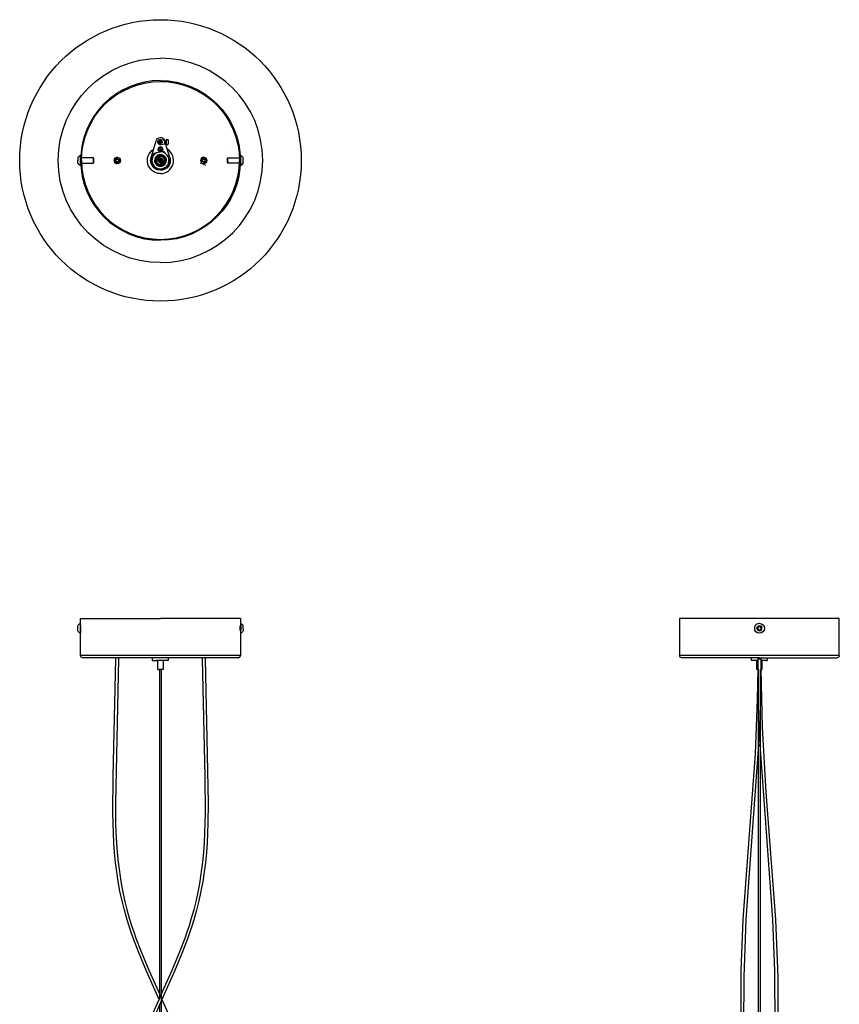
# Model space of a CAD drawing. Extents: x 0 to 672, y 0 to 1644.
# Tile 5 of 5: x 0 to 626, y 892 to 1644. Entities that reach past the tile are written whole.
import ezdxf

# ---------------------------------------------------------------- set-up
doc = ezdxf.new("R2010")
doc.units = 0
doc.header["$MEASUREMENT"] = 0
doc.layers.add('MAKE2D$VISIBILE$CURVE', color=7, linetype='CONTINUOUS')

msp = doc.modelspace()

# ---------------------------------------------------------------- linework, layer by layer
at = {"layer": 'MAKE2D$VISIBILE$CURVE', "color": 7}
for p, q in [((100.31, 1538.33), (104.15, 1551.18)), ((106.33, 1550.63), (105.86, 1550.63)), ((106.9, 1550.61), (106.33, 1550.63)), ((106.9, 1550.96), (107.06, 1551.18)), ((106.9, 1550.96), (106.9, 1550.18)), ((106.9, 1550.18), (106.9, 1549.41)), ((107.06, 1549.18), (106.9, 1549.41)), ((107.06, 1550.18), (107.06, 1551.18)), ((107.12, 1551.18), (107.06, 1551.18)), ((107.06, 1550.18), (107.06, 1549.18)), ((107.12, 1550.18), (107.12, 1551.18)), ((107.28, 1550.6), (107.12, 1550.61)), ((107.12, 1549.18), (107.12, 1550.18)), ((107.28, 1550.96), (107.44, 1551.18)), ((107.28, 1550.96), (107.28, 1550.18)), ((107.28, 1550.18), (107.44, 1550.18)), ((107.44, 1550.18), (107.44, 1551.18)), ((107.51, 1551.18), (107.44, 1551.18)), ((107.66, 1550.59), (107.44, 1550.6)), ((107.44, 1550.18), (107.44, 1549.18)), ((107.51, 1550.18), (107.51, 1551.18)), ((107.51, 1549.18), (107.51, 1550.18)), ((107.66, 1550.96), (107.82, 1551.18)), ((107.66, 1550.96), (107.66, 1550.18)), ((107.66, 1550.18), (107.82, 1550.18)), ((107.82, 1550.18), (107.82, 1551.18)), ((107.89, 1551.18), (107.82, 1551.18)), ((107.82, 1550.18), (107.82, 1549.18)), ((107.89, 1552.25), (110.9, 1551.68)), ((107.89, 1550.18), (107.89, 1551.18)), ((108.05, 1550.58), (107.89, 1550.58)), ((107.89, 1549.18), (107.89, 1550.18)), ((108.05, 1550.96), (108.2, 1551.18)), ((108.05, 1550.96), (108.05, 1550.18)), ((108.05, 1550.18), (108.2, 1550.18)), ((108.2, 1550.18), (108.2, 1551.18)), ((108.25, 1551.18), (108.2, 1551.18)), ((108.2, 1550.18), (108.2, 1549.18)), ((108.27, 1550.18), (108.27, 1551.17)), ((108.43, 1550.57), (108.27, 1550.57)), ((108.27, 1549.2), (108.27, 1550.18)), ((108.43, 1550.96), (108.45, 1550.99)), ((108.43, 1550.96), (108.43, 1550.18)), ((108.43, 1550.18), (108.59, 1550.18)), ((108.46, 1550.98), (108.61, 1550.75)), ((108.46, 1550.98), (108.6, 1550.77)), ((108.59, 1550.18), (108.59, 1550.8)), ((108.69, 1550.56), (108.59, 1550.56)), ((108.59, 1550.18), (108.59, 1549.56)), ((108.61, 1550.75), (108.75, 1550.18)), ((108.61, 1550.75), (108.61, 1550.75)), ((108.65, 1550.18), (108.65, 1550.67)), ((108.65, 1549.7), (108.65, 1550.18)), ((108.71, 1550.5), (108.75, 1550.18)), ((110.9, 1551.68), (110.9, 1548.68)), ((110.94, 1551.18), (110.9, 1551.18)), ((110.94, 1550.18), (110.94, 1551.18)), ((111.1, 1550.36), (110.94, 1550.89)), ((110.94, 1549.18), (110.94, 1550.18)), ((111.1, 1550.96), (111.26, 1551.18)), ((111.1, 1550.96), (111.1, 1550.18)), ((111.1, 1550.18), (111.26, 1550.18)), ((111.26, 1549.83), (111.15, 1550.18)), ((111.9, 1551.18), (111.26, 1551.18)), ((111.26, 1550.18), (111.26, 1551.18)), ((111.26, 1550.18), (111.26, 1549.18)), ((111.9, 1552.08), (111.9, 1548.28)), ((112.7, 1552.01), (111.9, 1552.08)), ((112.7, 1552), (112.7, 1552.01)), ((113.21, 1551.95), (112.7, 1552)), ((113.3, 1551.85), (113.21, 1551.95)), ((113.3, 1551.85), (113.3, 1548.52)), ((102.44, 1541.73), (106.11, 1542.53)), ((106.11, 1542.53), (109.77, 1543.34)), ((106.65, 1544.58), (108.35, 1544.58)), ((106.65, 1544.38), (106.65, 1544.58)), ((107.4, 1544.38), (106.65, 1544.38)), ((106.95, 1545.1), (106.95, 1545.3)), ((107.06, 1549.18), (107.12, 1549.18)), ((107.25, 1546.03), (107.75, 1546.03)), ((107.25, 1545.83), (107.25, 1546.03)), ((107.75, 1545.83), (107.25, 1545.83)), ((107.4, 1543.43), (107.4, 1544.38)), ((107.6, 1543.43), (107.4, 1543.43)), ((107.44, 1549.18), (107.51, 1549.18)), ((108.35, 1544.38), (107.6, 1544.38)), ((107.6, 1544.38), (107.6, 1543.43)), ((107.75, 1546.03), (107.75, 1545.83)), ((107.82, 1549.18), (107.89, 1549.18)), ((110.9, 1548.68), (107.89, 1548.12)), ((108.05, 1545.3), (108.05, 1545.1)), ((108.2, 1549.18), (108.25, 1549.18)), ((108.35, 1544.58), (108.35, 1544.38)), ((109.77, 1543.34), (112.3, 1540.57)), ((110.9, 1549.18), (110.94, 1549.18)), ((111.26, 1549.18), (111.9, 1549.18)), ((114.69, 1538.33), (111.45, 1549.18)), ((111.9, 1548.51), (111.65, 1548.5)), ((111.9, 1548.28), (112.7, 1548.35)), ((112.7, 1548.37), (113.21, 1548.42)), ((112.7, 1548.35), (112.7, 1548.37)), ((113.21, 1548.42), (113.3, 1548.52)), ((160.83, 1547.6), (160.83, 1547.6)), ((44.3, 1538.08), (44.3, 1536.18)), ((44.3, 1534.28), (44.3, 1536.18)), ((46.12, 1539.98), (46.12, 1536.18)), ((46.5, 1539.98), (46.12, 1539.98)), ((46.12, 1536.18), (46.12, 1532.38)), ((46.5, 1536.18), (46.5, 1539.98)), ((46.5, 1536.18), (46.54, 1534.08)), ((46.5, 1532.38), (46.5, 1536.18)), ((47.21, 1535.29), (47.2, 1536.18)), ((47.24, 1534.08), (47.21, 1535.28)), ((56.11, 1538.18), (47.23, 1538.18)), ((56.11, 1538.18), (56.11, 1534.18)), ((56.5, 1537.79), (56.11, 1538.18)), ((56.11, 1534.18), (56.5, 1534.57)), ((56.5, 1534.57), (56.5, 1537.79)), ((73.54, 1536.48), (74.39, 1538.63)), ((76.25, 1537.89), (75.46, 1535.89)), ((100.17, 1534.58), (101.31, 1538.15)), ((102.7, 1531.8), (100.17, 1534.58)), ((101.31, 1538.15), (102.44, 1541.73)), ((102.98, 1535.71), (103.52, 1535.77)), ((112.3, 1540.57), (114.83, 1537.79)), ((114.83, 1537.78), (113.69, 1534.22)), ((114.83, 1537.79), (114.83, 1537.78)), ((158.5, 1537.79), (158.89, 1538.18)), ((158.5, 1537.79), (158.5, 1535.57)), ((158.5, 1535.57), (158.5, 1534.57)), ((158.89, 1534.18), (158.5, 1534.57)), ((158.89, 1538.18), (167.77, 1538.18)), ((158.89, 1535.42), (158.89, 1538.18)), ((158.89, 1535.42), (158.89, 1534.18)), ((167.8, 1536.18), (167.79, 1535.38)), ((168.47, 1538.12), (168.46, 1538.28)), ((168.49, 1537.09), (168.48, 1537.67)), ((168.49, 1536.99), (168.49, 1537.08)), ((168.5, 1539.98), (168.5, 1536.19)), ((168.5, 1539.98), (168.88, 1539.98)), ((168.5, 1536.19), (168.5, 1536.89)), ((168.5, 1536.18), (168.5, 1534.73)), ((168.5, 1534.73), (168.5, 1532.38)), ((168.88, 1539.7), (168.88, 1539.98)), ((168.88, 1534.73), (168.88, 1539.7)), ((168.88, 1534.73), (168.88, 1532.38)), ((170.7, 1538.08), (170.7, 1537.94)), ((170.7, 1534.28), (170.7, 1537.94)), ((46.12, 1532.38), (46.5, 1532.38)), ((47.23, 1534.18), (56.11, 1534.18)), ((105.23, 1529.03), (102.7, 1531.8)), ((108.89, 1529.84), (105.23, 1529.03)), ((105.24, 1529.03), (105.24, 1529.03)), ((108.89, 1529.84), (112.55, 1530.64)), ((112.55, 1530.64), (112.56, 1530.64)), ((113.69, 1534.22), (112.56, 1530.65)), ((112.56, 1530.65), (112.56, 1530.64)), ((141.86, 1532.04), (141.64, 1532.88)), ((167.77, 1534.18), (158.89, 1534.18)), ((168.88, 1532.38), (168.5, 1532.38)), ((107.5, 1526.18), (107.5, 1526.18)), ((46.12, 1182.62), (46.5, 1182.62)), ((46.12, 1182.62), (46.12, 1178.82)), ((46.5, 1182.62), (46.5, 1186.32)), ((46.5, 1186.32), (107.5, 1186.32)), ((46.5, 1180.92), (46.5, 1182.62)), ((46.5, 1178.82), (46.5, 1180.92)), ((46.5, 1180.92), (46.51, 1180.76)), ((46.51, 1180.76), (46.5, 1180.92)), ((168.5, 1186.32), (107.5, 1186.32)), ((168.48, 1180.31), (168.5, 1180.92)), ((168.5, 1180.92), (168.49, 1180.76)), ((168.5, 1186.32), (168.5, 1182.62)), ((168.5, 1182.62), (168.5, 1182.34)), ((168.5, 1182.62), (168.88, 1182.62)), ((168.5, 1182.34), (168.5, 1180.92)), ((168.5, 1180.92), (168.5, 1176.72)), ((168.88, 1182.34), (168.88, 1182.62)), ((168.88, 1182.34), (168.88, 1177.37)), ((625.86, 1186.32), (503.86, 1186.32)), ((503.86, 1186.32), (503.86, 1158.02)), ((625.86, 1158.02), (625.86, 1186.32)), ((44.3, 1176.92), (44.3, 1180.72)), ((46.12, 1178.82), (46.12, 1175.02)), ((46.5, 1175.02), (46.12, 1175.02)), ((46.5, 1178.82), (46.5, 1176.72)), ((46.5, 1176.72), (46.52, 1177.34)), ((46.5, 1176.72), (46.5, 1175.02)), ((46.5, 1158.02), (46.5, 1175.02)), ((46.51, 1180.76), (46.54, 1178.82)), ((46.52, 1177.34), (46.54, 1178.82)), ((46.53, 1178.02), (46.52, 1177.34)), ((46.54, 1178.82), (46.53, 1178.02)), ((168.46, 1178.82), (168.48, 1180.31)), ((168.46, 1178.82), (168.47, 1178.02)), ((168.47, 1178.02), (168.46, 1178.82)), ((168.48, 1177.34), (168.47, 1178.02)), ((168.47, 1178.02), (168.48, 1177.34)), ((168.48, 1177.34), (168.5, 1176.72)), ((168.5, 1176.72), (168.5, 1175.02)), ((168.5, 1175.02), (168.5, 1158.02)), ((168.88, 1175.02), (168.5, 1175.02)), ((168.88, 1175.02), (168.88, 1177.37)), ((170.7, 1178.1), (170.7, 1180.72)), ((170.7, 1178.1), (170.7, 1176.92)), ((563.53, 1178.27), (563.72, 1179.7)), ((564.67, 1177.39), (563.53, 1178.27)), ((563.72, 1179.7), (564.38, 1179.98)), ((564.38, 1179.98), (564.38, 1179.98)), ((565.34, 1177.67), (564.67, 1177.39)), ((565.05, 1180.25), (566.2, 1179.37)), ((566.01, 1177.94), (565.34, 1177.67)), ((565.34, 1177.67), (565.34, 1177.67)), ((566.2, 1179.37), (566.01, 1177.94)), ((107.5, 1158.02), (46.5, 1158.02)), ((73.5, 1156.32), (48.2, 1156.32)), ((71.41, 1065.9), (73.5, 1155.32)), ((75.5, 1155.32), (73.11, 1045.61)), ((75.5, 1156.32), (73.5, 1156.32)), ((73.5, 1155.32), (73.5, 1156.32)), ((75.5, 1156.32), (75.5, 1155.32)), ((101.5, 1156.32), (75.5, 1156.32)), ((113.5, 1156.32), (101.5, 1156.32)), ((101.5, 1154.32), (101.5, 1156.32)), ((101.5, 1154.32), (104.5, 1154.32)), ((105.55, 1154.32), (104.5, 1154.32)), ((109.45, 1154.32), (105.55, 1154.32)), ((105.55, 1147.32), (105.55, 1154.32)), ((168.5, 1158.02), (107.5, 1158.02)), ((109.45, 1154.32), (109.45, 1147.32)), ((113.5, 1154.32), (109.45, 1154.32)), ((113.5, 1156.32), (113.5, 1154.32)), ((139.5, 1156.32), (113.5, 1156.32)), ((139.5, 1155.32), (139.5, 1156.32)), ((141.5, 1156.32), (139.5, 1156.32)), ((141.59, 1065.85), (139.5, 1155.32)), ((141.5, 1156.32), (141.5, 1155.32)), ((166.8, 1156.32), (141.5, 1156.32)), ((141.5, 1155.32), (143.89, 1045.62)), ((564.86, 1158.02), (503.86, 1158.02)), ((558.86, 1156.32), (505.56, 1156.32)), ((564.86, 1156.32), (558.86, 1156.32)), ((558.86, 1154.32), (558.86, 1156.32)), ((562.91, 1154.32), (558.86, 1154.32)), ((563.86, 1154.32), (562.91, 1154.32)), ((562.91, 1147.32), (562.91, 1154.32)), ((563.84, 1147.32), (563.86, 1155.32)), ((563.86, 1155.32), (563.87, 1155.32)), ((563.87, 1155.32), (563.87, 1156.32)), ((564.72, 1155.32), (563.87, 1155.32)), ((565.85, 1155.32), (564.72, 1155.32)), ((625.86, 1158.02), (564.86, 1158.02)), ((564.86, 1156.32), (570.86, 1156.32)), ((565.86, 1156.32), (565.86, 1155.32)), ((566.81, 1154.32), (565.86, 1154.32)), ((566.81, 1154.32), (566.81, 1147.32)), ((570.06, 1154.32), (566.81, 1154.32)), ((570.06, 1154.32), (570.86, 1154.32)), ((570.86, 1156.32), (624.16, 1156.32)), ((570.86, 1156.32), (570.86, 1154.32)), ((105.55, 1147.32), (106.52, 1147.32)), ((106.9, 1147.32), (106.52, 1147.32)), ((108.1, 1147.32), (106.9, 1147.32)), ((106.9, 899.04), (106.9, 1147.32)), ((108.1, 1147.32), (108.1, 152.25)), ((109.45, 1147.32), (108.1, 1147.32)), ((563.84, 1147.32), (562.91, 1147.32)), ((563.51, 1124.5), (563.84, 1147.32)), ((564.26, 152.71), (564.26, 1147.32)), ((565.46, 1147.32), (565.46, 152.25)), ((565.88, 1147.32), (565.84, 1147.32)), ((565.88, 1147.32), (566.88, 1103.09)), ((566.55, 1147.32), (565.88, 1147.32)), ((566.55, 1147.32), (566.81, 1147.32)), ((561.9, 1082.94), (563.51, 1124.5)), ((566.88, 1103.09), (569.69, 1053.67)), ((564.26, 1089.93), (554.55, 956.27)), ((575.17, 956.27), (565.46, 1089.93)), ((552.56, 956.38), (561.9, 1082.94)), ((71.13, 1037.77), (71.41, 1065.9)), ((141.87, 1037.79), (141.59, 1065.85)), ((569.69, 1053.67), (577.17, 956.38)), ((73.11, 1045.61), (73.27, 1030.09)), ((143.89, 1045.62), (143.73, 1030.04)), ((71.53, 1022.41), (71.13, 1037.77)), ((141.48, 1022.5), (141.87, 1037.79)), ((73.27, 1030.09), (73.52, 1022.5)), ((143.73, 1030.04), (143.47, 1022.41)), ((71.93, 1014.88), (71.53, 1022.41)), ((73.52, 1022.5), (73.92, 1015.01)), ((141.08, 1015.01), (141.48, 1022.5)), ((143.47, 1022.41), (143.07, 1014.88)), ((72.48, 1007.45), (71.93, 1014.88)), ((73.92, 1015.01), (74.47, 1007.6)), ((140.53, 1007.6), (141.08, 1015.01)), ((143.07, 1014.88), (142.52, 1007.45)), ((73.2, 1000.03), (72.48, 1007.45)), ((74.47, 1007.6), (75.19, 1000.26)), ((139.81, 1000.26), (140.53, 1007.6)), ((142.52, 1007.45), (141.8, 1000.03)), ((74.12, 992.68), (73.2, 1000.03)), ((75.19, 1000.26), (75.85, 994.77)), ((75.85, 994.77), (76.63, 989.31)), ((138.37, 989.31), (139.15, 994.77)), ((139.15, 994.77), (139.81, 1000.26)), ((141.8, 1000.03), (140.88, 992.68)), ((75.23, 985.36), (74.12, 992.68)), ((76.57, 978.05), (75.23, 985.36)), ((76.63, 989.31), (77.51, 983.87)), ((137.49, 983.87), (138.37, 989.31)), ((139.77, 985.36), (138.43, 978.05)), ((140.88, 992.68), (139.77, 985.36)), ((78.13, 970.73), (76.57, 978.05)), ((77.51, 983.87), (78.53, 978.44)), ((78.53, 978.44), (80.08, 971.18)), ((134.92, 971.18), (136.47, 978.44)), ((136.47, 978.44), (137.49, 983.87)), ((138.43, 978.05), (136.87, 970.73)), ((79.95, 963.4), (78.13, 970.73)), ((80.08, 971.18), (81.89, 963.91)), ((133.11, 963.91), (134.92, 971.18)), ((136.87, 970.73), (135.05, 963.4)), ((82.04, 956.04), (79.95, 963.4)), ((81.89, 963.91), (83.95, 956.61)), ((131.05, 956.61), (133.11, 963.91)), ((135.05, 963.4), (132.96, 956.04)), ((83.55, 951.18), (82.04, 956.04)), ((83.95, 956.61), (85.46, 951.8)), ((129.54, 951.8), (131.05, 956.61)), ((132.96, 956.04), (131.45, 951.18)), ((551.04, 917.34), (552.56, 956.38)), ((554.55, 956.27), (552.92, 912.33)), ((576.68, 917.29), (575.17, 956.27)), ((577.17, 956.38), (578.8, 912.38)), ((85.16, 946.36), (83.55, 951.18)), ((85.46, 951.8), (87.37, 946.09)), ((127.94, 947.01), (129.54, 951.8)), ((131.45, 951.18), (129.51, 945.42)), ((86.88, 941.5), (85.16, 946.36)), ((90.6, 931.72), (86.88, 941.5)), ((87.37, 946.09), (88.77, 942.18)), ((88.77, 942.18), (92.46, 932.45)), ((122.54, 932.45), (126.23, 942.18)), ((128.12, 941.5), (124.4, 931.72)), ((126.23, 942.18), (127.94, 947.01)), ((129.51, 945.42), (128.12, 941.5)), ((96.74, 916.92), (90.6, 931.72)), ((92.46, 932.45), (98.58, 917.71)), ((116.42, 917.71), (122.54, 932.45)), ((124.4, 931.72), (118.26, 916.92)), ((98.58, 917.71), (106.9, 899.04)), ((108.1, 899.04), (116.42, 917.71)), ((106.4, 895.32), (96.74, 916.92)), ((118.26, 916.92), (108.6, 895.32)), ((548.56, 382.34), (551.04, 917.34)), ((552.92, 912.33), (550.44, 348.13)), ((579.31, 365.04), (576.68, 917.29)), ((578.8, 912.38), (581.29, 348.12)), ((87.06, 852.13), (106.4, 895.32)), ((106.4, 895.32), (108.1, 899.04)), ((106.9, 896.41), (106.9, 899.04)), ((108.6, 895.32), (106.9, 891.6)), ((108.6, 895.32), (127.94, 852.13)), ((106.9, 891.6), (88.9, 851.35)), ((106.9, 378), (106.9, 891.6))]:
    msp.add_line(p, q, dxfattribs=at)
at = {"layer": 'MAKE2D$VISIBILE$CURVE', "color": 7, "extrusion": (0, 0, -1)}
for centre, radius, start, end in [((-107.5, 1536.18), 107.5, 0, 90), ((-107.5, 1536.18), 107.5, 90, 180), ((-107.5, 1536.18), 78.06, 270, 90), ((-107.5, 1536.18), 60.3, 360, 180), ((-107.5, 1536.18), 61, 90, 270), ((-107.5, 1550.18), 3.5, 16.60155, 153.73314), ((-107.5, 1550.18), 2.1, 259.39697, 100.60303), ((-107.5, 1550.18), 1.25, 180, 0), ((-107.5, 1536.18), 10.01, 270, 58.06414), ((-107.5, 1536.18), 10, 270, 58.01117), ((-107.5, 1544.73), 1.8, 180, 360), ((-107.5, 1544.73), 1.6, 0, 180), ((-107.5, 1544.73), 1.6, 180, 0), ((-107.5, 1536.18), 10, 83.38766, 85.8079), ((-107.5, 1536.18), 10.01, 83.45974, 85.9198), ((-107.5, 1536.18), 107.5, 270, 0), ((-48.19, 1536.18), 4.32, 26.05983, 61.47621), ((-48.19, 1536.18), 4.32, 298.52379, 333.94017), ((-74.5, 1536.18), 1.85, 261.92, 77.9539), ((-74.5, 1536.18), 1, 351.92, 81.92), ((-74.5, 1536.18), 1, 261.92, 351.80992), ((-74.5, 1536.18), 1, 351.80992, 351.92), ((-74.5, 1536.18), 1, 81.92, 261.92), ((-74.5, 1536.18), 2.45, 90, 270), ((-107.5, 1536.18), 7.5, 0, 16.60155), ((-107.5, 1536.18), 7.5, 347.70378, 0), ((-107.5, 1536.18), 7.5, 287.70376, 347.55663), ((-107.5, 1536.18), 3.5, 300.00071, 120.00071), ((-107.5, 1536.18), 3.2, 300.00071, 120.00071), ((-107.5, 1536.18), 1.9, 300.00071, 120.00071), ((-107.5, 1536.18), 4, 120.00071, 300.00071), ((-107.5, 1536.18), 1, 300.00071, 120.00071), ((-107.5, 1536.18), 1.4, 120.00071, 300.00071), ((-107.5, 1536.18), 0.6, 270, 90), ((-107.5, 1536.18), 107.5, 180, 270), ((-107.5, 1536.18), 7.5, 180, 227.55661), ((-107.5, 1536.18), 7.5, 163.39845, 167.55666), ((-107.5, 1536.18), 7.5, 167.55666, 167.70375), ((-107.5, 1536.18), 7.5, 167.70375, 180), ((-140.5, 1536.18), 1.85, 323.44586, 44.86294), ((-140.5, 1536.18), 1, 261.92, 81.92), ((-120.33, 1542.94), 22.27, 198.433, 207.34488), ((-140.5, 1536.18), 1, 81.92, 124.31087), ((-140.5, 1536.18), 2.45, 90, 270), ((-140.5, 1536.18), 1, 171.92, 261.92), ((-140.5, 1536.18), 1, 124.31087, 153), ((-140.5, 1536.18), 1, 153, 171.80974), ((-140.5, 1536.18), 1, 171.80974, 171.92), ((-166.81, 1536.18), 4.32, 118.52378, 153.94017), ((-166.81, 1536.18), 4.32, 206.05983, 241.47622), ((-107.5, 1536.18), 7.5, 227.70374, 287.55661), ((-107.5, 1536.18), 6.5, 227.6302, 257.6302), ((-107.5, 1536.18), 6.5, 197.6302, 227.6302), ((-48.19, 1178.82), 4.32, 26.05983, 61.47621), ((-166.81, 1178.82), 4.32, 118.52379, 153.94017), ((-564.86, 1178.82), 1.9, 337.55172, 157.55172), ((-564.86, 1178.82), 3.8, 67.55172, 157.55172), ((-48.19, 1178.82), 4.32, 298.52379, 333.94017), ((-166.81, 1178.82), 4.32, 206.05983, 241.47621), ((-564.86, 1178.82), 3.8, 247.55172, 337.55172), ((-564.86, 1178.82), 1.25, 67.55186, 127.55172), ((-564.86, 1178.82), 1.25, 187.55172, 247.5517), ((-564.86, 1178.82), 1.25, 127.55172, 187.55172), ((-564.86, 1178.82), 3.8, 157.55172, 247.55172), ((-48.2, 1158.02), 1.7, 270, 0), ((-505.56, 1158.02), 1.7, 270, 360), ((757.4, 1154.98), 1323.26, 179.98513, 182.8179), ((-624.16, 1158.02), 1.7, 180, 270)]:
    msp.add_arc(centre, radius, start, end, dxfattribs=at)
at = {"layer": 'MAKE2D$VISIBILE$CURVE', "color": 7}
for centre, radius, start, end in [((107.5, 1536.18), 78.06, 270, 90), ((107.5, 1536.18), 61, 90, 270), ((107.5, 1550.18), 1.25, 0, 180), ((107.5, 1536.18), 6.5, 102.3698, 162.3698), ((107.5, 1544.73), 1.8, 0, 180), ((107.5, 1536.18), 6.5, 42.3698, 102.3698), ((107.5, 1536.18), 10.01, 270, 58.06412), ((107.5, 1536.18), 10.01, 83.45974, 85.91977), ((107.5, 1536.18), 60.3, 180, 360), ((74.5, 1536.18), 2.45, 90, 270), ((80.55, 1542.73), 7.92, 211.9566, 227.06815), ((74.5, 1536.18), 1.85, 278.08, 36.55414), ((107.5, 1536.18), 6.5, 162.3698, 222.3698), ((107.5, 1536.18), 4.54, 185.99906, 185.99901), ((107.5, 1536.18), 4, 59.99929, 239.99929), ((107.5, 1536.18), 2.5, 90, 180), ((107.5, 1536.18), 3.5, 239.99929, 59.99929), ((107.5, 1536.18), 3.2, 239.99929, 59.99929), ((107.5, 1536.18), 1.4, 59.99929, 239.99929), ((107.5, 1536.18), 1.9, 239.99929, 59.99929), ((107.5, 1536.18), 1, 239.99929, 59.99929), ((107.5, 1536.18), 0.6, 270, 90), ((107.5, 1536.18), 2.5, 270, 0), ((107.5, 1536.18), 6.5, 342.3698, 42.3698), ((140.5, 1536.18), 2.45, 90, 270), ((120.05, 1543.06), 20.58, 332.29045, 341.33945), ((140.5, 1536.18), 1.85, 315.13706, 135.13706), ((134.45, 1529.64), 7.92, 31.95661, 47.06814), ((107.5, 1536.18), 6.5, 222.3698, 282.3698), ((564.86, 1178.82), 3.8, 112.44828, 202.44828), ((564.86, 1178.82), 1.9, 202.44828, 22.44828), ((564.86, 1178.82), 1.25, 172.44828, 232.44828), ((564.86, 1178.82), 1.25, 112.44855, 172.44828), ((564.86, 1178.82), 1.25, 232.44828, 292.44789), ((166.8, 1158.02), 1.7, 270, 360)]:
    msp.add_arc(centre, radius, start, end, dxfattribs=at)

doc.saveas('drawing.dxf')
